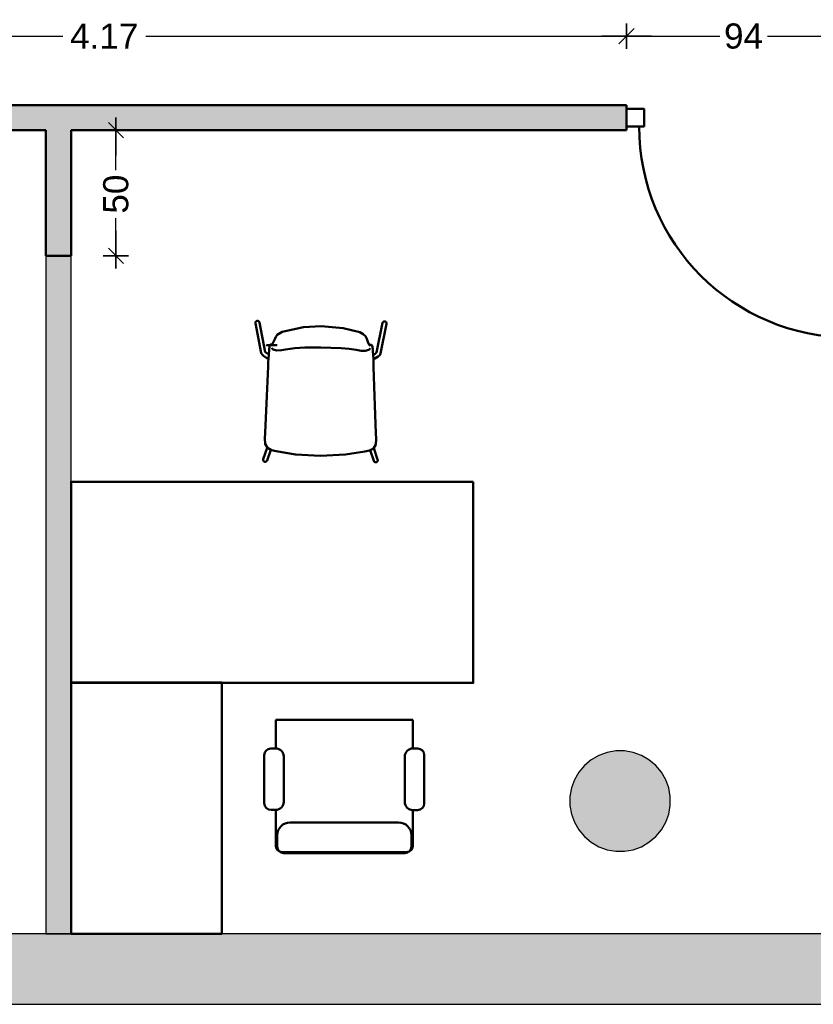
# Model space of a CAD drawing. Header units: metres. Extents: x -1 to 430, y -6 to 31.
# Tile 11 of 24: x 408.35 to 411.5, y 12.84 to 16.76. Entities that reach past the tile are written whole.
import ezdxf

# ---------------------------------------------------------------- set-up
doc = ezdxf.new("R2010")
doc.units = ezdxf.units.M
doc.header["$PDMODE"] = 65
doc.linetypes.add('CONTINUA', pattern=[0])
doc.linetypes.add('VERDECKT', pattern=[9.525, 6.35, -3.175])
for name, color, linetype, lineweight in [('3D P2 MOBLES', 7, 'CONTINUA', 25), ('3D P2 MURS', 7, 'CONTINUA', 25), ('3D P2 MURS NOUS', 7, 'CONTINUA', 25), ('3D P2 PILAR', 7, 'CONTINUA', 25), ('P2 MAMPARES', 7, 'CONTINUA', 25)]:
    doc.layers.add(name, color=color, linetype=linetype, lineweight=lineweight)
doc.styles.add('ARIAL', font='arial.ttf')
doc.dimstyles.new('DIMSTYLE_5', dxfattribs={"dimtxt": 0.1, "dimasz": 0.1, "dimexe": 0, "dimexo": 1e-06, "dimgap": 0.05, "dimtad": 0, "dimdec": 0, "dimlfac": 100, "dimrnd": 1, "dimzin": 4, "dimdsep": 46, "dimtxsty": 'ARIAL', "dimblk1": 'ALL_ML_STRICH', "dimblk2": 'ALL_ML_STRICH', "dimsah": 1, "dimcen": 0, "dimse1": 1, "dimse2": 1, "dimclrd": 2, "dimclre": 2, "dimclrt": 2, "dimadec": 0, "dimazin": 0, "dimtfac": 1, "dimtdec": 0, "dimtix": 1, "dimtmove": 2, "dimatfit": 3, "dimfxl": 0, "dimtzin": 0, "dimlwd": 0, "dimlwe": 35, "dimarcsym": 0})
doc.dimstyles.new('DIMSTYLE_7', dxfattribs={"dimtxt": 0.1, "dimasz": 0.1, "dimexe": 0, "dimexo": 1e-06, "dimgap": 0.05, "dimtad": 0, "dimrnd": 0.01, "dimzin": 4, "dimdsep": 46, "dimtxsty": 'ARIAL', "dimblk1": 'ALL_ML_STRICH', "dimblk2": 'ALL_ML_STRICH', "dimsah": 1, "dimcen": 0, "dimse1": 1, "dimse2": 1, "dimclrd": 2, "dimclre": 2, "dimclrt": 2, "dimadec": 0, "dimazin": 0, "dimtfac": 1, "dimtdec": 0, "dimtix": 1, "dimtmove": 2, "dimatfit": 3, "dimfxl": 0, "dimtzin": 0, "dimlwd": 0, "dimlwe": 35, "dimarcsym": 0})

# ---------------------------------------------------------------- blocks, each defined once
blk = doc.blocks.new('_CLOSEDFILLED')
at = {"color": 0, "linetype": 'ByBlock', "lineweight": -2}
blk.add_solid([(-1, 0), (0, 0), (-1, 0)], dxfattribs=at)
blk = doc.blocks.new('ALL_ML_STRICH')
at = {"color": 0, "linetype": 'ByBlock', "lineweight": -2}
for p, q in [((0, -0.5), (0, 0.5)), ((-1, 0), (0.5, 0)), ((-0.3, -0.3), (0.3, 0.3))]:
    blk.add_line(p, q, dxfattribs=at)
blk = doc.blocks.new('*D13')
at = {"layer": 'DEFPOINTS', "color": 2, "linetype": 'CONTINUA', "lineweight": 35, "transparency": 33554687}
for p in [(406.5893, 16.6927), (406.5893, 16.4186), (410.7593, 16.4186)]:
    blk.add_point(p, dxfattribs=at)
at = {"layer": 'P2 MAMPARES', "color": 2, "linetype": 'CONTINUA', "lineweight": -2, "transparency": 33554687}
for p, q in [((406.5893, 16.6927), (408.5165, 16.6927)), ((408.8465, 16.6927), (410.7593, 16.6927))]:
    blk.add_line(p, q, dxfattribs=at)
at = {"layer": 'P2 MAMPARES', "color": 2, "linetype": 'CONTINUA', "lineweight": 35, "transparency": 33554687, "xscale": 0.1, "yscale": 0.1, "zscale": 0.1, "rotation": 180}
blk.add_blockref('ALL_ML_STRICH', (406.5893, 16.6927), dxfattribs=at)
at = {"layer": 'P2 MAMPARES', "color": 2, "linetype": 'CONTINUA', "lineweight": 35, "transparency": 33554687, "xscale": 0.1, "yscale": 0.1, "zscale": 0.1}
blk.add_blockref('ALL_ML_STRICH', (410.7593, 16.6927), dxfattribs=at)
at = {"layer": 'P2 MAMPARES', "color": 2, "linetype": 'CONTINUA', "lineweight": 35, "transparency": 33554687, "insert": (408.6815, 16.6927), "char_height": 0.1, "width": 0.4, "attachment_point": 5, "style": 'ARIAL'}
blk.add_mtext('\\A1;{\\A1;{4.17\\H0.066000;\\S^ ;}}', dxfattribs=at)
blk = doc.blocks.new('*D14')
at = {"layer": 'DEFPOINTS', "color": 2, "linetype": 'CONTINUA', "lineweight": 35, "transparency": 33554687}
for p in [(410.7593, 16.6927), (410.7593, 16.4186), (411.6993, 16.4186)]:
    blk.add_point(p, dxfattribs=at)
at = {"layer": 'P2 MAMPARES', "color": 2, "linetype": 'CONTINUA', "lineweight": -2, "transparency": 33554687}
for p, q in [((410.7593, 16.6927), (411.13, 16.6927)), ((411.32, 16.6927), (411.6993, 16.6927))]:
    blk.add_line(p, q, dxfattribs=at)
at = {"layer": 'P2 MAMPARES', "color": 2, "linetype": 'CONTINUA', "lineweight": 35, "transparency": 33554687, "xscale": 0.1, "yscale": 0.1, "zscale": 0.1, "rotation": 180}
blk.add_blockref('ALL_ML_STRICH', (410.7593, 16.6927), dxfattribs=at)
at = {"layer": 'P2 MAMPARES', "color": 2, "linetype": 'CONTINUA', "lineweight": 35, "transparency": 33554687, "xscale": 0.1, "yscale": 0.1, "zscale": 0.1}
blk.add_blockref('ALL_ML_STRICH', (411.6993, 16.6927), dxfattribs=at)
at = {"layer": 'P2 MAMPARES', "color": 2, "linetype": 'CONTINUA', "lineweight": 35, "transparency": 33554687, "insert": (411.225, 16.6927), "char_height": 0.1, "width": 0.2, "attachment_point": 5, "style": 'ARIAL'}
blk.add_mtext('\\A1;{94}', dxfattribs=at)
blk = doc.blocks.new('*D18')
at = {"layer": 'DEFPOINTS', "color": 2, "linetype": 'CONTINUA', "lineweight": 35, "transparency": 33554687}
for p in [(408.5493, 16.3186), (408.5493, 15.8186), (408.7279, 15.8186)]:
    blk.add_point(p, dxfattribs=at)
at = {"layer": 'P2 MAMPARES', "color": 2, "linetype": 'CONTINUA', "lineweight": -2, "transparency": 33554687}
for p, q in [((408.7279, 16.1592), (408.7279, 16.3186)), ((408.7279, 15.8186), (408.7279, 15.9692))]:
    blk.add_line(p, q, dxfattribs=at)
at = {"layer": 'P2 MAMPARES', "color": 2, "linetype": 'CONTINUA', "lineweight": 35, "transparency": 33554687, "xscale": 0.1, "yscale": 0.1, "zscale": 0.1}
for p, rotation in [((408.7279, 16.3186), 90), ((408.7279, 15.8186), 270)]:
    blk.add_blockref('ALL_ML_STRICH', p, dxfattribs=dict(at, rotation=rotation))
at = {"layer": 'P2 MAMPARES', "color": 2, "linetype": 'CONTINUA', "lineweight": 35, "transparency": 33554687, "insert": (408.7279, 16.0642), "char_height": 0.1, "width": 0.2, "attachment_point": 5, "rotation": 90, "style": 'ARIAL'}
blk.add_mtext('\\A1;{50}', dxfattribs=at)

msp = doc.modelspace()

# ---------------------------------------------------------------- hatches: boundary and pattern name
at = {"layer": '3D P2 MURS', "linetype": 'CONTINUA', "lineweight": 18, "true_color": 0xa0a0a0, "transparency": 33554687}
msp.add_hatch(color=253, dxfattribs=at).paths.add_polyline_path([(398.2417, 12.8406), (423.6575, 12.8406), (423.7155, 13.1206), (398.2971, 13.1206)])
at = {"layer": '3D P2 MURS NOUS', "linetype": 'CONTINUA', "lineweight": 18, "true_color": 0x006e00, "transparency": 33554687}
msp.add_hatch(color=96, dxfattribs=at).paths.add_polyline_path([(408.5493, 13.1206), (408.5493, 15.8186), (408.4493, 15.8186), (408.4493, 13.1206)])
at = {"layer": '3D P2 PILAR', "linetype": 'CONTINUA', "lineweight": 18, "transparency": 33554687}
msp.add_hatch(color=9, dxfattribs=at).paths.add_polyline_path([(410.7512, 13.8492), (410.7163, 13.8492), (410.6818, 13.8431), (410.649, 13.8312), (410.6187, 13.8137), (410.5919, 13.7912), (410.5695, 13.7645), (410.552, 13.7342), (410.54, 13.7014), (410.534, 13.6669), (410.534, 13.632), (410.54, 13.5976), (410.552, 13.5647), (410.5695, 13.5345), (410.5919, 13.5077), (410.6187, 13.4852), (410.649, 13.4677), (410.6818, 13.4558), (410.7163, 13.4497), (410.7512, 13.4497), (410.7856, 13.4558), (410.8185, 13.4677), (410.8487, 13.4852), (410.8755, 13.5077), (410.898, 13.5345), (410.9154, 13.5647), (410.9274, 13.5976), (410.9335, 13.632), (410.9335, 13.6669), (410.9274, 13.7014), (410.9154, 13.7342), (410.898, 13.7645), (410.8755, 13.7912), (410.8487, 13.8137), (410.8185, 13.8312), (410.7856, 13.8431)])
at = {"layer": 'P2 MAMPARES', "linetype": 'VERDECKT', "lineweight": 25, "transparency": 33554687}
msp.add_hatch(color=180, dxfattribs=at).paths.add_polyline_path([(410.7593, 16.4186), (406.5893, 16.4186), (406.5893, 16.3186), (408.4493, 16.3186), (408.4493, 15.8186), (408.5493, 15.8186), (408.5493, 16.3186), (410.7593, 16.3186)])

# ---------------------------------------------------------------- linework, layer by layer
at = {"layer": '3D P2 MOBLES', "color": 202, "linetype": 'CONTINUA', "lineweight": 50, "transparency": 33554687}
for p, q in [((409.299, 15.554), (409.322, 15.4358)), ((409.2833, 15.551), (409.3064, 15.4319)), ((409.7889, 15.5519), (409.7648, 15.4339)), ((409.8046, 15.5487), (409.7803, 15.4299)), ((409.3482, 15.4634), (409.3482, 15.4634)), ((409.7389, 15.4616), (409.7389, 15.4616)), ((409.3334, 15.4098), (409.3344, 15.4093)), ((409.3363, 15.4333), (409.3363, 15.4331)), ((409.7505, 15.4315), (409.7505, 15.4313)), ((409.7532, 15.408), (409.7522, 15.4075)), ((409.3296, 15.0553), (409.314, 15.0097)), ((409.3437, 15.0472), (409.3291, 15.0046)), ((409.7397, 15.0455), (409.7539, 15.0027)), ((409.7539, 15.0535), (409.7691, 15.0078)), ((409.3636, 13.9722), (409.3636, 13.8585)), ((409.3636, 13.9722), (409.9097, 13.9722)), ((409.9097, 13.9722), (409.9097, 13.8585)), ((409.3184, 13.8323), (409.3184, 13.6411)), ((409.3636, 13.8585), (409.3445, 13.8585)), ((409.9287, 13.8585), (409.9097, 13.8585)), ((409.9548, 13.64), (409.9548, 13.8323)), ((409.3958, 13.6465), (409.3958, 13.8262)), ((409.8774, 13.8262), (409.8774, 13.6455)), ((409.3452, 13.6142), (409.3636, 13.6142)), ((409.3636, 13.6142), (409.3636, 13.4717)), ((409.9097, 13.6132), (409.928, 13.6132)), ((409.9097, 13.6132), (409.9097, 13.4717)), ((409.4207, 13.5641), (409.8525, 13.5641)), ((409.3699, 13.4679), (409.3699, 13.5133)), ((409.9033, 13.4679), (409.9033, 13.5133)), ((409.389, 13.4463), (409.8843, 13.4463)), ((409.3953, 13.4425), (409.8779, 13.4425))]:
    msp.add_line(p, q, dxfattribs=at)
for points in [[(409.299, 15.554), (409.2989, 15.5545), (409.2987, 15.555), (409.2985, 15.5554), (409.2984, 15.5559), (409.2981, 15.5563), (409.2979, 15.5567), (409.2976, 15.5571), (409.2973, 15.5575), (409.297, 15.5578), (409.2966, 15.5582), (409.2962, 15.5585), (409.2958, 15.5588), (409.2954, 15.559), (409.295, 15.5593), (409.2945, 15.5595), (409.2941, 15.5597), (409.2936, 15.5598), (409.2931, 15.56), (409.2926, 15.5601), (409.2921, 15.5601), (409.2916, 15.5602), (409.2911, 15.5602), (409.2906, 15.5602), (409.2901, 15.5601), (409.2896, 15.56), (409.2892, 15.5599), (409.2887, 15.5598), (409.2882, 15.5596), (409.2877, 15.5594), (409.2873, 15.5592), (409.2869, 15.5589), (409.2864, 15.5587), (409.286, 15.5584), (409.2857, 15.558), (409.2853, 15.5577), (409.285, 15.5573), (409.2847, 15.557), (409.2844, 15.5565), (409.2841, 15.5561), (409.2839, 15.5557), (409.2837, 15.5553), (409.2835, 15.5548), (409.2834, 15.5543), (409.2833, 15.5539), (409.2832, 15.5534), (409.2831, 15.5529), (409.2831, 15.5524), (409.2831, 15.5519), (409.2832, 15.5515), (409.2833, 15.551)], [(409.7889, 15.5519), (409.789, 15.5524), (409.7891, 15.5528), (409.7893, 15.5533), (409.7895, 15.5537), (409.7897, 15.5542), (409.79, 15.5546), (409.7903, 15.555), (409.7906, 15.5553), (409.7909, 15.5557), (409.7913, 15.556), (409.7917, 15.5563), (409.792, 15.5566), (409.7925, 15.5569), (409.7929, 15.5571), (409.7933, 15.5573), (409.7938, 15.5575), (409.7943, 15.5577), (409.7948, 15.5578), (409.7953, 15.5579), (409.7957, 15.558), (409.7962, 15.558), (409.7968, 15.558), (409.7973, 15.558), (409.7978, 15.5579), (409.7982, 15.5578), (409.7987, 15.5577), (409.7992, 15.5576), (409.7997, 15.5574), (409.8001, 15.5572), (409.8006, 15.557), (409.801, 15.5567), (409.8014, 15.5564), (409.8018, 15.5561), (409.8022, 15.5558), (409.8026, 15.5555), (409.8029, 15.5551), (409.8032, 15.5547), (409.8035, 15.5543), (409.8037, 15.5539), (409.804, 15.5534), (409.8042, 15.553), (409.8043, 15.5525), (409.8045, 15.5521), (409.8046, 15.5516), (409.8046, 15.5511), (409.8047, 15.5506), (409.8047, 15.5501), (409.8047, 15.5497), (409.8046, 15.5492), (409.8046, 15.5487)], [(409.3617, 15.4899), (409.3643, 15.496), (409.3699, 15.5041), (409.3889, 15.5159)], [(409.3889, 15.5159), (409.4748, 15.5343), (409.5439, 15.5387)], [(409.5439, 15.5387), (409.6315, 15.5308), (409.6986, 15.5146)], [(409.6986, 15.5146), (409.712, 15.5077), (409.7205, 15.4988), (409.7256, 15.4883)], [(409.3482, 15.4636), (409.3484, 15.4636), (409.3499, 15.4653), (409.3617, 15.4899)], [(409.7256, 15.4883), (409.7318, 15.4725), (409.7371, 15.4634), (409.7382, 15.4623), (409.7387, 15.4618), (409.7389, 15.4618)], [(409.3217, 15.4361), (409.3218, 15.436), (409.3229, 15.4349), (409.3235, 15.4343), (409.3237, 15.4341), (409.324, 15.434), (409.3244, 15.4337), (409.3358, 15.426)], [(409.3344, 15.4093), (409.3372, 15.4452), (409.339, 15.4596), (409.3423, 15.4659)], [(409.3423, 15.4659), (409.343, 15.4662), (409.3436, 15.4662)], [(409.3436, 15.4662), (409.347, 15.4662), (409.3497, 15.4663)], [(409.3481, 15.4532), (409.3492, 15.4501), (409.3531, 15.4466), (409.3672, 15.4422)], [(409.3493, 15.4662), (409.3486, 15.4651), (409.3482, 15.4634)], [(409.3493, 15.4662), (409.3495, 15.4663), (409.3497, 15.4663)], [(409.3497, 15.4663), (409.3502, 15.4662), (409.3504, 15.466)], [(409.3672, 15.4422), (409.3872, 15.4431), (409.4032, 15.4458)], [(409.4032, 15.4458), (409.44, 15.4509), (409.4799, 15.4536), (409.5435, 15.4546)], [(409.5435, 15.4546), (409.6242, 15.452), (409.6553, 15.449), (409.6837, 15.4446)], [(409.6837, 15.4446), (409.7041, 15.4413), (409.7196, 15.4406)], [(409.7196, 15.4406), (409.7338, 15.4449), (409.7377, 15.4484), (409.7389, 15.4515)], [(409.7364, 15.4642), (409.737, 15.4646), (409.7374, 15.4646)], [(409.7374, 15.4646), (409.7408, 15.4645), (409.7434, 15.4645)], [(409.7374, 15.4646), (409.7376, 15.4646), (409.7378, 15.4645)], [(409.7389, 15.4617), (409.7383, 15.4638), (409.7378, 15.4645)], [(409.7434, 15.4645), (409.7442, 15.4644), (409.7448, 15.4642)], [(409.7448, 15.4642), (409.7471, 15.461), (409.7482, 15.4566), (409.7496, 15.4443), (409.7501, 15.437), (409.7508, 15.4271), (409.7522, 15.4075)], [(409.3155, 15.4202), (409.3093, 15.4261), (409.3064, 15.4319)], [(409.3334, 15.4098), (409.3289, 15.4122), (409.3155, 15.4202)], [(409.3334, 15.3784), (409.3341, 15.396), (409.3344, 15.4093)], [(409.7651, 15.4342), (409.765, 15.4341), (409.7641, 15.4332), (409.763, 15.4322), (409.7629, 15.4321), (409.7624, 15.4317), (409.751, 15.4228)], [(409.7529, 15.3766), (409.7524, 15.3942), (409.7522, 15.4075)], [(409.7532, 15.408), (409.7577, 15.4104), (409.7712, 15.4183)], [(409.7712, 15.4183), (409.7775, 15.4241), (409.7803, 15.4299)], [(409.3215, 15.1145), (409.3282, 15.2623), (409.3334, 15.3784)], [(409.3336, 15.3828), (409.3334, 15.379), (409.3333, 15.3759)], [(409.3334, 15.3782), (409.3334, 15.3784), (409.3334, 15.3785)], [(409.7527, 15.381), (409.7529, 15.3771), (409.753, 15.3741)], [(409.7529, 15.3764), (409.7529, 15.3766), (409.7529, 15.3767)], [(409.7625, 15.1126), (409.7571, 15.2604), (409.7529, 15.3766)], [(409.3654, 15.0415), (409.3472, 15.046), (409.3306, 15.0543), (409.3217, 15.0703), (409.3205, 15.0923), (409.3215, 15.1145)], [(409.3215, 15.1146), (409.3215, 15.1145), (409.3215, 15.1143)], [(409.718, 15.04), (409.7362, 15.0443), (409.7529, 15.0525), (409.762, 15.0684), (409.7633, 15.0903), (409.7625, 15.1126)], [(409.7625, 15.1127), (409.7625, 15.1126), (409.7625, 15.1124)], [(409.314, 15.0097), (409.3139, 15.0093), (409.3137, 15.0088), (409.3137, 15.0083), (409.3136, 15.0078), (409.3136, 15.0073), (409.3136, 15.0068), (409.3136, 15.0063), (409.3137, 15.0058), (409.3138, 15.0053), (409.3139, 15.0048), (409.3141, 15.0044), (409.3143, 15.0039), (409.3145, 15.0034), (409.3148, 15.003), (409.315, 15.0026), (409.3153, 15.0022), (409.3157, 15.0018), (409.316, 15.0014), (409.3164, 15.0011), (409.3168, 15.0008), (409.3172, 15.0005), (409.3176, 15.0002), (409.3181, 15), (409.3185, 14.9998), (409.319, 14.9996), (409.3195, 14.9995), (409.32, 14.9994), (409.3205, 14.9993), (409.321, 14.9992), (409.3215, 14.9992), (409.322, 14.9992), (409.3225, 14.9992), (409.323, 14.9993), (409.3235, 14.9994), (409.3239, 14.9995), (409.3244, 14.9997), (409.3249, 14.9999), (409.3253, 15.0001), (409.3258, 15.0004), (409.3262, 15.0006), (409.3266, 15.0009), (409.327, 15.0012), (409.3273, 15.0016), (409.3277, 15.002), (409.328, 15.0024), (409.3283, 15.0028), (409.3285, 15.0032), (409.3288, 15.0036), (409.329, 15.0041), (409.3291, 15.0046)], [(409.3654, 15.0415), (409.3641, 15.0418), (409.3639, 15.0418), (409.3654, 15.0415)], [(409.5416, 15.0224), (409.4421, 15.0285), (409.3654, 15.0415)], [(409.3654, 15.0415), (409.3669, 15.0412), (409.3667, 15.0412), (409.3654, 15.0415)], [(409.5416, 15.0224), (409.6412, 15.0276), (409.718, 15.04)], [(409.718, 15.04), (409.7165, 15.0396), (409.7167, 15.0397), (409.718, 15.04)], [(409.718, 15.04), (409.7192, 15.0402), (409.7195, 15.0403), (409.718, 15.04)], [(409.7691, 15.0078), (409.7693, 15.0073), (409.7694, 15.0068), (409.7694, 15.0063), (409.7695, 15.0058), (409.7695, 15.0053), (409.7695, 15.0048), (409.7695, 15.0043), (409.7694, 15.0038), (409.7693, 15.0033), (409.7691, 15.0028), (409.769, 15.0024), (409.7688, 15.0019), (409.7685, 15.0015), (409.7683, 15.001), (409.768, 15.0006), (409.7677, 15.0002), (409.7674, 14.9998), (409.767, 14.9995), (409.7667, 14.9992), (409.7663, 14.9988), (409.7658, 14.9986), (409.7654, 14.9983), (409.765, 14.9981), (409.7645, 14.9979), (409.764, 14.9977), (409.7635, 14.9975), (409.7631, 14.9974), (409.7626, 14.9974), (409.7621, 14.9973), (409.7616, 14.9973), (409.7611, 14.9973), (409.7606, 14.9973), (409.7601, 14.9974), (409.7596, 14.9975), (409.7591, 14.9976), (409.7586, 14.9978), (409.7582, 14.998), (409.7577, 14.9982), (409.7573, 14.9985), (409.7569, 14.9988), (409.7565, 14.9991), (409.7561, 14.9994), (409.7557, 14.9997), (409.7554, 15.0001), (409.7551, 15.0005), (409.7548, 15.0009), (409.7545, 15.0013), (409.7543, 15.0018), (409.7541, 15.0022), (409.7539, 15.0027)]]:
    msp.add_lwpolyline(points, dxfattribs=at)
for points in [[(409.3477, 15.4633), (409.3335, 15.463), (409.3282, 15.4628), (409.328, 15.4628), (409.3322, 15.4629), (409.367, 15.4638), (409.3675, 15.4638), (409.3673, 15.4638)], [(410.1493, 14.9197), (410.1493, 14.1196), (408.5493, 14.1196), (408.5493, 14.9197), (410.1493, 14.9197)], [(408.5493, 13.1206), (409.1493, 13.1206), (409.1493, 14.1206), (408.5493, 14.1206), (408.5493, 13.1206)]]:
    msp.add_lwpolyline(points, close=True, dxfattribs=at)
for centre, radius, start, end in [((409.3445, 13.8323), 0.0262, 90, 180), ((409.3636, 13.8262), 0.0323, 0, 90), ((409.9097, 13.8262), 0.0323, 90, 180), ((409.9287, 13.8323), 0.0262, 0, 90), ((409.3452, 13.6411), 0.0269, 180, 270), ((409.3636, 13.6465), 0.0323, 270, 0), ((409.9097, 13.6455), 0.0323, 180, 270), ((409.928, 13.64), 0.0269, 270, 0), ((409.4207, 13.5133), 0.0508, 90, 180), ((409.8525, 13.5133), 0.0508, 0, 90), ((409.389, 13.4717), 0.0254, 180, 270), ((409.3953, 13.4679), 0.0254, 180, 270), ((409.8779, 13.4679), 0.0254, 270, 0), ((409.8843, 13.4717), 0.0254, 270, 0)]:
    msp.add_arc(centre, radius, start, end, dxfattribs=at)
at = {"layer": '3D P2 MURS', "color": 7, "linetype": 'CONTINUA', "lineweight": 25, "transparency": 33554687}
for p, q in [((423.7155, 13.1206), (398.2971, 13.1206)), ((398.2417, 12.8406), (423.6575, 12.8406))]:
    msp.add_line(p, q, dxfattribs=at)
at = {"layer": '3D P2 MURS NOUS', "color": 4, "linetype": 'CONTINUA', "lineweight": 50, "transparency": 33554687}
for p, q in [((410.7593, 16.4186), (406.5893, 16.4186)), ((410.7593, 16.4186), (410.7593, 16.3186)), ((406.5893, 16.3186), (408.4493, 16.3186)), ((408.4493, 16.3186), (408.4493, 15.8186)), ((408.5493, 15.8186), (408.5493, 16.3186)), ((408.5493, 16.3186), (410.7593, 16.3186)), ((408.4493, 15.8186), (408.5493, 15.8186))]:
    msp.add_line(p, q, dxfattribs=at)
at = {"layer": '3D P2 MURS NOUS', "color": 7, "linetype": 'CONTINUA', "lineweight": 25, "transparency": 33554687}
for p, q in [((408.5493, 15.8186), (408.4493, 15.8186)), ((408.4493, 15.8186), (408.4493, 13.1206)), ((408.5493, 13.1206), (408.5493, 15.8186)), ((408.4493, 13.1206), (408.5493, 13.1206))]:
    msp.add_line(p, q, dxfattribs=at)
at = {"layer": '3D P2 MURS NOUS', "color": 4, "linetype": 'CONTINUA', "lineweight": 50, "transparency": 33554687}
msp.add_lwpolyline([(410.7593, 16.4036), (410.8293, 16.4036), (410.8293, 16.3336), (410.7593, 16.3336), (410.7593, 16.4036)], close=True, dxfattribs=at)
msp.add_arc((411.6493, 16.3336), 0.84, 180, 270, dxfattribs=at)
at = {"layer": '3D P2 PILAR', "color": 7, "linetype": 'CONTINUA', "lineweight": 25, "transparency": 33554687}
for p, q in [((410.649, 13.8312), (410.6187, 13.8137)), ((410.6818, 13.8431), (410.649, 13.8312)), ((410.7163, 13.8492), (410.6818, 13.8431)), ((410.7512, 13.8492), (410.7163, 13.8492)), ((410.7856, 13.8431), (410.7512, 13.8492)), ((410.8185, 13.8312), (410.7856, 13.8431)), ((410.8487, 13.8137), (410.8185, 13.8312)), ((410.5919, 13.7912), (410.5695, 13.7645)), ((410.6187, 13.8137), (410.5919, 13.7912)), ((410.8755, 13.7912), (410.8487, 13.8137)), ((410.898, 13.7645), (410.8755, 13.7912)), ((410.5695, 13.7645), (410.552, 13.7342)), ((410.9154, 13.7342), (410.898, 13.7645)), ((410.552, 13.7342), (410.54, 13.7014)), ((410.9274, 13.7014), (410.9154, 13.7342)), ((410.54, 13.7014), (410.534, 13.6669)), ((410.9335, 13.6669), (410.9274, 13.7014)), ((410.534, 13.6669), (410.534, 13.632)), ((410.9335, 13.632), (410.9335, 13.6669)), ((410.534, 13.632), (410.54, 13.5976)), ((410.54, 13.5976), (410.552, 13.5647)), ((410.9154, 13.5647), (410.9274, 13.5976)), ((410.9274, 13.5976), (410.9335, 13.632)), ((410.552, 13.5647), (410.5695, 13.5345)), ((410.898, 13.5345), (410.9154, 13.5647)), ((410.5695, 13.5345), (410.5919, 13.5077)), ((410.8755, 13.5077), (410.898, 13.5345)), ((410.5919, 13.5077), (410.6187, 13.4852)), ((410.6187, 13.4852), (410.649, 13.4677)), ((410.8185, 13.4677), (410.8487, 13.4852)), ((410.8487, 13.4852), (410.8755, 13.5077)), ((410.649, 13.4677), (410.6818, 13.4558)), ((410.6818, 13.4558), (410.7163, 13.4497)), ((410.7163, 13.4497), (410.7512, 13.4497)), ((410.7512, 13.4497), (410.7856, 13.4558)), ((410.7856, 13.4558), (410.8185, 13.4677))]:
    msp.add_line(p, q, dxfattribs=at)
at = {"layer": 'P2 MAMPARES', "color": 4, "linetype": 'CONTINUA', "lineweight": 50, "transparency": 33554687}
msp.add_lwpolyline([(410.7593, 16.4036), (410.8293, 16.4036), (410.8293, 16.3336), (410.7593, 16.3336), (410.7593, 16.4036)], close=True, dxfattribs=at)
msp.add_arc((411.6493, 16.3336), 0.84, 180, 270, dxfattribs=at)

# ---------------------------------------------------------------- block references
at = {"layer": '3D P2 PILAR', "color": 7, "linetype": 'CONTINUA', "lineweight": 25, "transparency": 33554687, "xscale": 0.0002666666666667, "yscale": 0.0002666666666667, "zscale": 0.0002666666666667}
msp.add_blockref('_CLOSEDFILLED', (410.7337, 13.6495), dxfattribs=at)

# ---------------------------------------------------------------- dimensions: what is measured, and where the dimension line sits
at = {"layer": 'P2 MAMPARES', "color": 2, "linetype": 'CONTINUA', "lineweight": 35, "transparency": 33554687}
for base, p1, p2, dimstyle, picture, middle in [((410.7593, 16.6927), (406.5893, 16.4186), (410.7593, 16.4186), 'DIMSTYLE_7', '*D13', (408.6815, 16.6927)), ((411.6993, 16.6927), (410.7593, 16.4186), (411.6993, 16.4186), 'DIMSTYLE_5', '*D14', (411.225, 16.6927))]:
    dim = msp.add_linear_dim(base=base, p1=p1, p2=p2, dimstyle=dimstyle, override={"dimpost": '<>', "dimclrd": 2, "dimclre": 2, "dimclrt": 2, "dimlwd": 0, "dimlwe": 35}, dxfattribs=at)
    dim.commit()
    dim.dimension.update_dxf_attribs({"geometry": picture, "text_midpoint": middle, "dimtype": 160})
dim = msp.add_linear_dim(base=(408.7279, 16.3186), p1=(408.5493, 15.8186), p2=(408.5493, 16.3186), angle=90, dimstyle='DIMSTYLE_5', override={"dimpost": '<>', "dimclrd": 2, "dimclre": 2, "dimclrt": 2, "dimlwd": 0, "dimlwe": 35}, dxfattribs=at)
dim.commit()
dim.dimension.update_dxf_attribs({"geometry": '*D18', "text_midpoint": (408.7279, 16.0642), "dimtype": 160})

doc.saveas('drawing.dxf')
